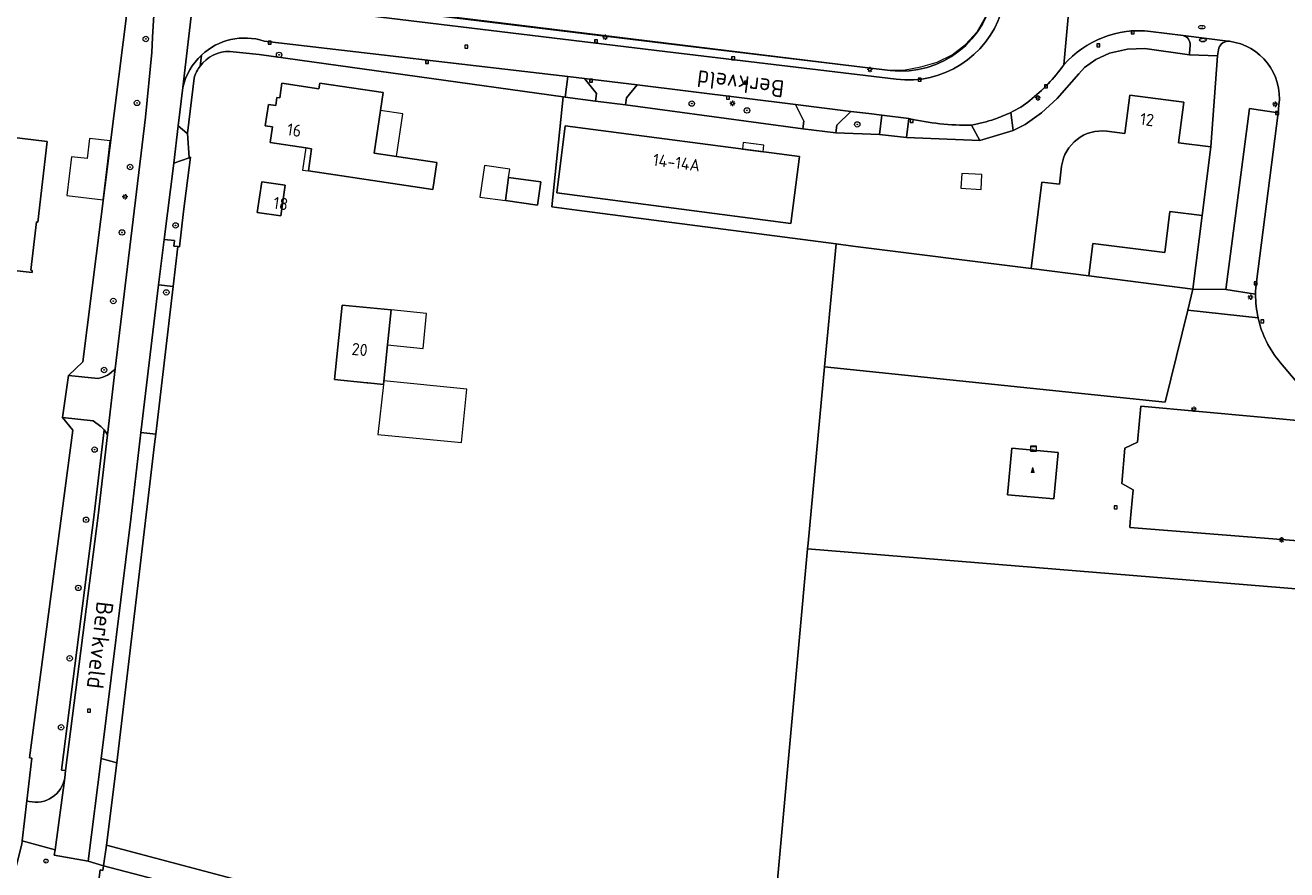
# Model space of a CAD drawing. Header units: metres. Extents: x 168032 to 180145, y 382923 to 399665.
# Tile 50 of 256: x 177514 to 177701, y 386739 to 386864. Entities that reach past the tile are written whole.
import ezdxf
from ezdxf.enums import TextEntityAlignment as Align

# ---------------------------------------------------------------- set-up
doc = ezdxf.new("R2010")
doc.units = ezdxf.units.M
doc.layers.get('0').update_dxf_attribs({"color": 8, "lineweight": 18})
for name, color, linetype, lineweight in [('B-WE-GR-BEPLANTING_CULTUUR_BOSPLANTSOEN-GV', 8, 'Continuous', 18), ('B-WE-GR-BEPLANTING_CULTUUR_HEESTERS-GV', 8, 'Continuous', 18), ('B-WE-GR-BOOM-S', 8, 'Continuous', 18), ('B-WE-GR-GRAS-GV', 8, 'Continuous', 18), ('B-WE-GR-GROENVOORZIENING-GV', 8, 'Continuous', 18), ('B-WE-IE-MEUBILAIR_WEGMEUBILAIR-S', 8, 'Continuous', 25), ('B-WE-IE-TERREINAFSCHEIDING_KUNSTMATIG_HEKWERK-G', 8, 'IE-TERREINAFSCHEIDING-KUNSTMATIG', 18), ('B-WE-KL-DATA-S', 8, 'Continuous', 18), ('B-WE-KL-ET_LS_OV_LICHTMAST-S', 8, 'Continuous', 18), ('B-WE-KL-WATER-S', 8, 'Continuous', 18), ('B-WE-OG-BEBOUWING-GV', 8, 'Continuous', 18), ('B-WE-OG-BEBOUWING-T18', 8, 'Continuous', 18), ('B-WE-OG-BEBOUWING_LUIFEL-GV', 8, 'Continuous', 18), ('B-WE-OG-TERREIN_CULTUURSCHEIDING-GV', 8, 'Continuous', 18), ('B-WE-OG-TERREIN_ERF-GV', 8, 'Continuous', 18), ('B-WE-OG-TOPOGRAFIE-T18', 8, 'Continuous', 18), ('B-WE-RI-GWA_KOLK-S', 8, 'Continuous', 18), ('B-WE-RI-GWA_RIOOLPUT-S', 8, 'Continuous', 18), ('B-WE-VH-VERHARDING_ASFALT-GV', 8, 'Continuous', 18), ('B-WE-VH-VERHARDING_BEDRIJFSVLOERPLAAT-GV', 8, 'Continuous', 18), ('B-WE-VH-VERHARDING_BETONSTRAATSTEEN-GV', 8, 'Continuous', 18), ('B-WE-VH-VERHARDING_GRASBETONSTEEN-GV', 8, 'Continuous', 18), ('B-WE-VH-VERHARDING_TEGEL-GV', 8, 'Continuous', 18), ('B-WE-VW-AFSLUITPAAL-S', 8, 'Continuous', 18)]:
    doc.layers.add(name, color=color, linetype=linetype, lineweight=lineweight)
doc.styles.add('NLCS-ISO', font='NLCS-ISO.ttf')
doc.styles.add('NLCS-ISO-M200-T18', font='NLCS-ISO.ttf', dxfattribs={"height": 0.36})
doc.linetypes.add('IE-TERREINAFSCHEIDING-KUNSTMATIG', pattern='A,4,[82,NLCS.SHX,S=0.75,R=90,X=0,Y=0],4,-2', length=10)

# ---------------------------------------------------------------- blocks, each defined once
blk = doc.blocks.new('SIE-WEG_VERKEERSBORD-SO')
at = {"color": 0, "linetype": 'ByBlock', "lineweight": 18}
blk.add_lwpolyline([(-1.125, -1.125), (1.125, -1.125), (1.125, 1.125), (-1.125, 1.125)], close=True, dxfattribs=at)
at = {"color": 0, "linetype": 'ByBlock', "lineweight": 18, "style": 'NLCS-ISO'}
blk.add_text('vb', height=1.5, dxfattribs=at).set_placement((0, 0), align=Align.MIDDLE_CENTER)
blk = doc.blocks.new('SKL-DATA_SIGNAAL_CAIKAST-SO')
at = {"color": 0, "linetype": 'ByBlock', "lineweight": 18}
for points in [[(-2, 2), (2, 2), (2, 1.68), (-2, 1.68)], [(-2, 1.52), (2, 1.52), (2, -2), (-2, -2)]]:
    blk.add_lwpolyline(points, close=True, dxfattribs=at)
at = {"color": 0, "linetype": 'ByBlock', "lineweight": 18, "style": 'NLCS-ISO'}
blk.add_text('cai', height=1.5, dxfattribs=at).set_placement((0, 0), align=Align.MIDDLE_CENTER)
blk = doc.blocks.new('SKL-DATA_ZENDMAST_RADARMAST-SO')
at = {"color": 0, "linetype": 'ByBlock', "lineweight": 18}
for points in [[(-1, -2), (0, 2)], [(-0.625, -0.5), (0.375, 0.5)], [(0.125, 1.5), (-0.375, 0.5)], [(0.625, -0.5), (-0.375, 0.5)], [(-0.375, 0.5), (0.375, 0.5)], [(-0.125, 1.5), (0.125, 1.5)], [(0.375, 0.5), (-0.125, 1.5)], [(1, -2), (0, 2)], [(0.625, -0.5), (-0.875, -1.5)], [(-0.875, -1.5), (0.875, -1.5)], [(-0.625, -0.5), (0.625, -0.5)], [(-0.625, -0.5), (0.875, -1.5)]]:
    blk.add_lwpolyline(points, dxfattribs=at)
blk = doc.blocks.new('SKL-ET_OV_LICHTMAST-SO')
at = {"color": 0, "linetype": 'ByBlock', "lineweight": 18}
for points in [[(-1.25, 0), (-2, 0)], [(-1.41, 1.41), (-0.88, 0.88)], [(0, 2), (0, 1.25)], [(0.88, 0.88), (1.41, 1.41)], [(2, 0), (1.25, 0)], [(-1.41, -1.41), (-0.88, -0.88)], [(0, -1.25), (0, -2)], [(0.88, -0.88), (1.41, -1.41)]]:
    blk.add_lwpolyline(points, dxfattribs=at)
blk.add_circle((0, 0), 1, dxfattribs=at)
blk = doc.blocks.new('SVW-AFSLUITPAAL-SO')
at = {"lineweight": 18}
blk.add_circle((0, 0), 1.5, dxfattribs=at)
at = {"lineweight": 18, "style": 'NLCS-ISO'}
blk.add_text('af', height=1.8, dxfattribs=at).set_placement((0, 0), align=Align.MIDDLE_CENTER)
blk = doc.blocks.new('SRI-KOLK-SO')
at = {"color": 0, "linetype": 'ByBlock', "lineweight": 18}
blk.add_lwpolyline([(-1.125, -1.125), (1.125, -1.125), (1.125, 1.125), (-1.125, 1.125)], close=True, dxfattribs=at)
at = {"color": 0, "linetype": 'ByBlock', "lineweight": 18, "style": 'NLCS-ISO'}
blk.add_text('k', height=1.5, dxfattribs=at).set_placement((0, 0), align=Align.MIDDLE_CENTER)
blk = doc.blocks.new('SRI-PUT_INSPECTIEPUT_RIOOLPUT-SO')
at = {"color": 0, "linetype": 'ByBlock', "lineweight": 18}
blk.add_lwpolyline([(-1.12, -1.12), (1.12, -1.12), (1.12, 1.12), (-1.12, 1.12)], close=True, dxfattribs=at)
at = {"color": 0, "linetype": 'ByBlock', "lineweight": 18, "style": 'NLCS-ISO'}
blk.add_text('r', height=1.5, dxfattribs=at).set_placement((0, 0.28), align=Align.MIDDLE_CENTER)
blk = doc.blocks.new('SKL-WATER_BRANDKRAAN_BRANDPUT-SO')
at = {"color": 0, "linetype": 'ByBlock', "lineweight": 18}
blk.add_ellipse((0, 0), major_axis=(2.5, 0), ratio=0.54, dxfattribs=at)
at = {"color": 0, "linetype": 'ByBlock', "lineweight": 18, "style": 'NLCS-ISO'}
blk.add_text('bk', height=1.5, dxfattribs=at).set_placement((0.16, 0), align=Align.MIDDLE_CENTER)
blk = doc.blocks.new('SKL-WATER_WATERLEIDINGPUT-SO')
at = {"color": 0, "linetype": 'ByBlock', "lineweight": 18}
blk.add_ellipse((0, 0), major_axis=(2.5, 0), ratio=0.54, dxfattribs=at)
at = {"color": 0, "linetype": 'ByBlock', "lineweight": 18, "style": 'NLCS-ISO'}
blk.add_text('wl', height=1.5, dxfattribs=at).set_placement((0, 0), align=Align.MIDDLE_CENTER)
blk = doc.blocks.new('SGR-BOOM_01-SO')
at = {"linetype": 'ByBlock', "lineweight": 18}
h = blk.add_hatch(color=0, dxfattribs=at)
h.dxf.hatch_style = 1
edge = h.paths.add_edge_path()
edge.add_arc((0, 0), 0.25, 0, 360)
at = {"color": 0, "linetype": 'ByBlock', "lineweight": 18}
for radius in [2, 0.25]:
    blk.add_circle((0, 0), radius, dxfattribs=at)

msp = doc.modelspace()

# ---------------------------------------------------------------- linework, layer by layer
at = {"layer": 'B-WE-GR-BEPLANTING_CULTUUR_BOSPLANTSOEN-GV', "flags": 128}
for points in [[(177686.97, 386824.89), (177671.54, 386826.901), (177663.004, 386827.962), (177636.655, 386831.286), (177634.161, 386831.611), (177633.769, 386827.412), (177632.459, 386813.398), (177682.86, 386808.19), (177686.202, 386821.771)], [(177660.182, 386801.351), (177667.033, 386800.702), (177666.37, 386793.86), (177659.52, 386794.45)]]:
    msp.add_lwpolyline(points, close=True, dxfattribs=at)
for points in [[(177696.247, 386824.156), (177691.864, 386824.868), (177686.97, 386824.89), (177686.202, 386821.771), (177696.624, 386820.65)], [(177696.624, 386820.65), (177686.202, 386821.771), (177682.86, 386808.19), (177632.459, 386813.398), (177630.016, 386787.269), (177629.941, 386786.443), (177703.438, 386780.416), (177703.876, 386787.542)], [(177703.876, 386787.542), (177703.117, 386787.601), (177677.621, 386789.587), (177677.698, 386790.436), (177678.126, 386795.163), (177676.442, 386796.125), (177676.914, 386801.335), (177678.769, 386802.267), (177679.251, 386807.596), (177705.176, 386805.216), (177705.34, 386807.56), (177699.911, 386814.011)]]:
    msp.add_lwpolyline(points, dxfattribs=at)
at = {"layer": 'B-WE-GR-BEPLANTING_CULTUUR_BOSPLANTSOEN-GV'}
for points in [[(177696.624, 386820.65, -0.0567174), (177696.247, 386824.156)], [(177699.911, 386814.011, -0.1203657), (177696.624, 386820.65)]]:
    msp.add_lwpolyline(points, format="xyb", dxfattribs=at)
at = {"layer": 'B-WE-GR-BEPLANTING_CULTUUR_HEESTERS-GV', "flags": 128}
for points in [[(177536.035, 386825.284), (177533.873, 386825.557), (177531.268, 386803.675), (177533.453, 386803.429)], [(177530.952, 386782.266), (177533.278, 386801.94), (177533.453, 386803.429), (177531.268, 386803.675), (177529.743, 386790.86), (177525.351, 386755.407), (177527.699, 386754.754)], [(177527.699, 386754.754), (177525.351, 386755.407), (177523.465, 386740.179), (177525.71, 386739.48), (177526.15, 386742.54)]]:
    msp.add_lwpolyline(points, close=True, dxfattribs=at)
at = {"layer": 'B-WE-GR-GRAS-GV', "flags": 128}
msp.add_lwpolyline([(177623.355, 386713.977), (177628.198, 386712.683), (177735.107, 386703.604), (177733.597, 386686.698), (177737.085, 386686.359), (177811.054, 386679.166), (177812.47, 386679.028), (177821.643, 386795.185), (177748.035, 386801.797), (177744.175, 386802.144), (177715.25, 386804.894), (177713.147, 386805.094), (177712.44, 386798.897), (177712.323, 386797.874), (177711.065, 386786.863), (177703.876, 386787.542), (177703.438, 386780.416), (177629.941, 386786.443), (177623.6, 386716.68)], close=True, dxfattribs=at)
at = {"layer": 'B-WE-GR-GROENVOORZIENING-GV'}
for points in [[(177549.492, 386861.659, 0.2708792), (177540.216, 386859.569)], [(177692.124, 386861.644, 0.346989), (177690.745, 386860.34)], [(177699.704, 386852.151, 0.4139568), (177692.379, 386861.612)], [(177540.216, 386859.569, 0.1497362), (177537.46, 386854.786)], [(177540.023, 386857.946, -0.2352861), (177544.433, 386860.128)], [(177539.129, 386856.18, -0.0903728), (177540.023, 386857.946)]]:
    msp.add_lwpolyline(points, format="xyb", dxfattribs=at)
at = {"layer": 'B-WE-GR-GROENVOORZIENING-GV', "flags": 128}
for points in [[(177544.433, 386860.128), (177548.767, 386859.649), (177593.742, 386853.379), (177594.069, 386853.336), (177594.448, 386856.405), (177549.492, 386861.659)], [(177692.379, 386861.612), (177692.124, 386861.644)], [(177540.023, 386857.946), (177540.216, 386859.569)], [(177540.216, 386859.569), (177540.023, 386857.946)], [(177690.745, 386860.34), (177690.618, 386859.444), (177689.602, 386845.981), (177688.337, 386835.803), (177686.97, 386824.89), (177691.864, 386824.868), (177695.319, 386851.678), (177699.562, 386851.041)], [(177537.46, 386854.786), (177536.792, 386849.101), (177538.047, 386848), (177538.175, 386848), (177539.129, 386856.18)], [(177699.562, 386851.041), (177699.704, 386852.151)]]:
    msp.add_lwpolyline(points, dxfattribs=at)
for points in [[(177525.71, 386739.48), (177523.465, 386740.179), (177518.415, 386741.056), (177518.539, 386741.855), (177513.683, 386743.208), (177513.623, 386742.699), (177512.068, 386736.48), (177512.593, 386736.307), (177513.957, 386735.841), (177514.294, 386735.726), (177514.112, 386733.166), (177514.779, 386732.993), (177524.151, 386730.56), (177525.246, 386738.929), (177525.616, 386738.827)], [(177526.15, 386742.54), (177525.71, 386739.48), (177623.355, 386713.977), (177623.6, 386716.68)]]:
    msp.add_lwpolyline(points, close=True, dxfattribs=at)
at = {"layer": 'B-WE-IE-TERREINAFSCHEIDING_KUNSTMATIG_HEKWERK-G', "flags": 128}
for points in [[(177541.669, 386872.716), (177543.882, 386870.276), (177546.5, 386869.06), (177554.599, 386868.118), (177641.679, 386857.379), (177644.145, 386857.327), (177646.676, 386857.813), (177649.097, 386858.509), (177651.348, 386859.612), (177653.319, 386861.151), (177655.036, 386862.996), (177656.246, 386865.193), (177657.106, 386867.568), (177656.988, 386867.722), (177658.208, 386877.202), (177658.36, 386877.325), (177660.296, 386892.365), (177660.067, 386894.876), (177659.438, 386897.301), (177658.542, 386902.234), (177658.262, 386904.742), (177657.769, 386907.212), (177657.156, 386909.678), (177656.435, 386912.071), (177655.589, 386914.424), (177650.431, 386925.929)], [(177522.667, 386814.131), (177529.975, 386872.092)], [(177520.549, 386812.14), (177522.667, 386814.131)], [(177519.637, 386805.877), (177520.549, 386812.14)], [(177521.199, 386804.044), (177519.637, 386805.877)], [(177514.766, 386755.514), (177521.199, 386804.044)], [(177514.378, 386749.141), (177515.119, 386755.463)]]:
    msp.add_lwpolyline(points, dxfattribs=at)
at = {"layer": 'B-WE-OG-BEBOUWING-GV', "flags": 128}
for points in [[(177552.121, 386855.413), (177551.797, 386853.245), (177551.388, 386853.307), (177551.211, 386852.119), (177550.14, 386852.279), (177549.646, 386849.092), (177550.734, 386848.929), (177550.388, 386846.61), (177555.675, 386845.833), (177556.502, 386845.711), (177556.045, 386842.411), (177568.525, 386840.547), (177574.449, 386839.662), (177575.045, 386843.648), (177565.777, 386845.032), (177567.122, 386854.032), (177557.726, 386855.435), (177557.6, 386854.595)], [(177628.737, 386844.532), (177594.053, 386849.112), (177592.81, 386839.196), (177627.452, 386834.636)], [(177590.439, 386840.788), (177585.685, 386841.45), (177585.208, 386838.027), (177589.963, 386837.365)], [(177548.481, 386836.281), (177551.95, 386835.786), (177552.594, 386840.309), (177549.139, 386840.801)], [(177567.759, 386816.642), (177568.281, 386821.821), (177561.038, 386822.552), (177559.927, 386811.533), (177564.704, 386811.052), (177564.824, 386811.04), (177567.169, 386810.803)]]:
    msp.add_lwpolyline(points, close=True, dxfattribs=at)
for points in [[(177689.602, 386845.981), (177684.858, 386846.571), (177685.611, 386852.623), (177677.608, 386853.618), (177676.906, 386847.965), (177674.248, 386848.299)], [(177510.175, 386827.935), (177515.143, 386827.367), (177515.179, 386827.685), (177514.96, 386827.71), (177515.779, 386834.874), (177515.997, 386834.849), (177517.36, 386846.775), (177502.715, 386848.551)], [(177667.532, 386843.112), (177667.217, 386840.434), (177664.595, 386840.76), (177663.004, 386827.962), (177671.54, 386826.901), (177672.131, 386831.648), (177682.798, 386830.322), (177683.553, 386836.397), (177688.337, 386835.803), (177689.602, 386845.981)]]:
    msp.add_lwpolyline(points, dxfattribs=at)
at = {"layer": 'B-WE-OG-BEBOUWING-GV'}
msp.add_lwpolyline([(177674.248, 386848.299, 0.4120696), (177667.532, 386843.112)], format="xyb", dxfattribs=at)
at = {"layer": 'B-WE-OG-BEBOUWING_LUIFEL-GV', "flags": 128}
for points in [[(177570.024, 386850.87), (177566.723, 386851.363), (177565.777, 386845.032), (177569.078, 386844.539)], [(177523.288, 386844.243), (177521.005, 386844.52), (177520.307, 386838.762), (177525.648, 386838.114), (177526.346, 386843.872), (177526.707, 386846.85), (177523.649, 386847.221)], [(177623.345, 386845.244), (177623.477, 386846.242), (177620.42, 386846.642), (177620.289, 386845.648)], [(177556.045, 386842.411), (177556.502, 386845.711), (177555.675, 386845.833), (177555.191, 386842.538)], [(177585.208, 386838.027), (177585.685, 386841.45), (177585.857, 386842.688), (177582.093, 386843.211), (177581.445, 386838.55)], [(177655.735, 386841.882), (177652.74, 386842.042), (177652.622, 386839.845), (177655.618, 386839.685)], [(177567.759, 386816.642), (177573.026, 386816.131), (177573.547, 386821.29), (177568.281, 386821.821)], [(177566.331, 386803.39), (177578.704, 386802.189), (177579.474, 386810.113), (177567.225, 386811.35), (177567.169, 386810.803)]]:
    msp.add_lwpolyline(points, close=True, dxfattribs=at)
at = {"layer": 'B-WE-OG-TERREIN_CULTUURSCHEIDING-GV', "flags": 128}
for points in [[(177519.146, 386917.397), (177519.155, 386917.156), (177519.3, 386913.27), (177521.925, 386913.026), (177529.866, 386882.894), (177530.075, 386882.063), (177529.975, 386872.092), (177522.667, 386814.131), (177520.549, 386812.14), (177524.923, 386811.672)], [(177531.928, 386850.361), (177532.857, 386859.954), (177532.988, 386862.249), (177533.5, 386871.246)], [(177685.507, 386862.469), (177680.695, 386863.07)], [(177670.06, 386856.8), (177670.91, 386857.74), (177672.61, 386858.92), (177674.61, 386859.88), (177677.29, 386860.47), (177679.83, 386860.57), (177686.452, 386859.618), (177686.473, 386859.856), (177686.576, 386861.009)], [(177660.005, 386851.061), (177660.34, 386848.405), (177662.13, 386849.31), (177664.58, 386851.01), (177666.87, 386853.12), (177670.06, 386856.8)], [(177527.459, 386813.122), (177531.928, 386850.361)], [(177644.905, 386850.18), (177644.574, 386847.351), (177655.442, 386846.906), (177654.198, 386849.207)], [(177524.337, 386791.534), (177525.799, 386804.069), (177525.32, 386804.571), (177524.194, 386805.393), (177519.637, 386805.877), (177521.199, 386804.044), (177514.766, 386755.514), (177515.119, 386755.463), (177514.378, 386749.141), (177514.724, 386749.038)], [(177519.971, 386752.551), (177520.115, 386753.627), (177519.485, 386753.666), (177524.337, 386791.534)]]:
    msp.add_lwpolyline(points, dxfattribs=at)
at = {"layer": 'B-WE-OG-TERREIN_CULTUURSCHEIDING-GV'}
for points in [[(177680.695, 386863.07, 0.2483399), (177667.853, 386858.119)], [(177686.576, 386861.009, 0.3545683), (177685.507, 386862.469)], [(177667.853, 386858.119, -0.0684158), (177662.84, 386852.842)], [(177662.84, 386852.842, -0.0577791), (177660.005, 386851.061)], [(177654.198, 386849.207, -0.062904), (177644.905, 386850.18)], [(177524.923, 386811.672, 0.1610749), (177527.459, 386813.122)], [(177514.724, 386749.038, 0.4363916), (177519.971, 386752.551)]]:
    msp.add_lwpolyline(points, format="xyb", dxfattribs=at)
at = {"layer": 'B-WE-OG-TERREIN_CULTUURSCHEIDING-GV', "flags": 128}
for points in [[(177596.918, 386856.116), (177594.448, 386856.405), (177594.069, 386853.336), (177598.534, 386852.752), (177598.676, 386853.903)], [(177628.13, 386852.255), (177604.709, 386855.152), (177603.113, 386853.254), (177602.983, 386852.202), (177629.247, 386848.661), (177629.386, 386849.782)], [(177640.904, 386850.675), (177639.011, 386850.909), (177636.318, 386851.242), (177634.249, 386849.181), (177634.11, 386848.059), (177640.595, 386847.811)], [(177538.596, 386844.445), (177538.391, 386844.37), (177536.139, 386843.546), (177534.716, 386832.247), (177536.231, 386832.096), (177536.121, 386831.295), (177536.713, 386831.217), (177536.944, 386831.187), (177537.562, 386836.432)], [(177525.71, 386739.48), (177525.616, 386738.827), (177525.246, 386738.929), (177524.151, 386730.56), (177546.23, 386724.829), (177557.387, 386721.877), (177573.534, 386717.605), (177632.577, 386702.229), (177631.674, 386702.537), (177629.191, 386707.836), (177628.198, 386712.683), (177623.355, 386713.977)]]:
    msp.add_lwpolyline(points, close=True, dxfattribs=at)
at = {"layer": 'B-WE-OG-TERREIN_ERF-GV', "flags": 128}
for points in [[(177398.95, 386766.634), (177429.494, 386758.706), (177448.576, 386753.572), (177493.364, 386741.731), (177509.242, 386737.41), (177512.068, 386736.48), (177513.623, 386742.699), (177513.683, 386743.208), (177514.378, 386749.141), (177515.119, 386755.463), (177514.766, 386755.514), (177521.199, 386804.044), (177519.637, 386805.877), (177520.549, 386812.14), (177522.667, 386814.131), (177529.975, 386872.092)], [(177546.803, 386868.87), (177608.955, 386861.304), (177642.165, 386857.315)], [(177526.15, 386742.54), (177623.6, 386716.68), (177629.941, 386786.443), (177630.016, 386787.269), (177632.459, 386813.398), (177633.769, 386827.412), (177634.161, 386831.611), (177595.781, 386836.606), (177592.062, 386837.09), (177593.742, 386853.379), (177548.767, 386859.649), (177544.433, 386860.128)], [(177674.248, 386848.299), (177676.906, 386847.965), (177677.608, 386853.618), (177685.611, 386852.623), (177684.858, 386846.571), (177689.602, 386845.981), (177690.618, 386859.444), (177686.452, 386859.618), (177679.83, 386860.57), (177677.29, 386860.47), (177674.61, 386859.88), (177672.61, 386858.92), (177670.91, 386857.74), (177670.06, 386856.8), (177666.87, 386853.12), (177664.58, 386851.01), (177662.13, 386849.31), (177660.34, 386848.405), (177655.442, 386846.906), (177644.574, 386847.351), (177640.595, 386847.811)], [(177539.129, 386856.18), (177538.175, 386848), (177538.391, 386844.37), (177538.596, 386844.445), (177537.562, 386836.432), (177536.944, 386831.187), (177536.713, 386831.217), (177536.035, 386825.284), (177533.453, 386803.429), (177533.278, 386801.94), (177530.952, 386782.266), (177527.699, 386754.754), (177526.15, 386742.54)], [(177640.595, 386847.811), (177634.11, 386848.059), (177629.247, 386848.661), (177602.983, 386852.202), (177598.534, 386852.752), (177594.069, 386853.336), (177593.742, 386853.379), (177592.062, 386837.09), (177595.781, 386836.606), (177634.161, 386831.611), (177636.655, 386831.286), (177663.004, 386827.962), (177664.595, 386840.76), (177667.217, 386840.434), (177667.532, 386843.112)], [(177502.715, 386848.551), (177517.36, 386846.775), (177515.997, 386834.849), (177515.779, 386834.874), (177514.96, 386827.71), (177515.179, 386827.685), (177515.143, 386827.367), (177510.175, 386827.935)]]:
    msp.add_lwpolyline(points, dxfattribs=at)
at = {"layer": 'B-WE-OG-TERREIN_ERF-GV'}
for points in [[(177642.165, 386857.315, 0.41234), (177657.554, 386869.325)], [(177544.433, 386860.128, 0.2352861), (177540.023, 386857.946)], [(177540.023, 386857.946, 0.0903728), (177539.129, 386856.18)], [(177667.532, 386843.112, -0.4120696), (177674.248, 386848.299)]]:
    msp.add_lwpolyline(points, format="xyb", dxfattribs=at)
at = {"layer": 'B-WE-OG-TERREIN_ERF-GV', "flags": 128}
for points in [[(177556.045, 386842.411), (177556.502, 386845.711), (177555.675, 386845.833), (177550.388, 386846.61), (177550.734, 386848.929), (177549.646, 386849.092), (177550.14, 386852.279), (177551.211, 386852.119), (177551.388, 386853.307), (177551.797, 386853.245), (177552.121, 386855.413), (177557.6, 386854.595), (177557.726, 386855.435), (177567.122, 386854.032), (177565.777, 386845.032), (177575.045, 386843.648), (177574.449, 386839.662), (177568.525, 386840.547)], [(177627.452, 386834.636), (177592.81, 386839.196), (177594.053, 386849.112), (177628.737, 386844.532)], [(177585.208, 386838.027), (177585.685, 386841.45), (177590.439, 386840.788), (177589.963, 386837.365)], [(177548.481, 386836.281), (177549.139, 386840.801), (177552.594, 386840.309), (177551.95, 386835.786)], [(177688.337, 386835.803), (177683.553, 386836.397), (177682.798, 386830.322), (177672.131, 386831.648), (177671.54, 386826.901), (177686.97, 386824.89)], [(177567.759, 386816.642), (177567.169, 386810.803), (177564.824, 386811.04), (177564.704, 386811.052), (177559.927, 386811.533), (177561.038, 386822.552), (177568.281, 386821.821)], [(177660.182, 386801.351), (177659.52, 386794.45), (177666.37, 386793.86), (177667.033, 386800.702)]]:
    msp.add_lwpolyline(points, close=True, dxfattribs=at)
at = {"layer": 'B-WE-VH-VERHARDING_ASFALT-GV', "flags": 128}
for points in [[(177533.873, 386825.557), (177534.716, 386832.247), (177536.139, 386843.546), (177536.792, 386849.101), (177537.46, 386854.786), (177538.799, 386866.172), (177538.874, 386867.944), (177539.237, 386876.537), (177533.508, 386876.417)], [(177533.5, 386871.246), (177532.988, 386862.249), (177532.857, 386859.954), (177531.928, 386850.361), (177527.459, 386813.122), (177526.32, 386803.351), (177524.929, 386791.39), (177520.115, 386753.627), (177519.971, 386752.551), (177518.539, 386741.855), (177518.415, 386741.056), (177523.465, 386740.179), (177525.351, 386755.407), (177529.743, 386790.86), (177531.268, 386803.675), (177533.873, 386825.557)]]:
    msp.add_lwpolyline(points, dxfattribs=at)
at = {"layer": 'B-WE-VH-VERHARDING_BEDRIJFSVLOERPLAAT-GV', "flags": 128}
msp.add_lwpolyline([(177536.713, 386831.217), (177536.121, 386831.295), (177536.231, 386832.096), (177534.716, 386832.247), (177533.873, 386825.557), (177536.035, 386825.284)], close=True, dxfattribs=at)
at = {"layer": 'B-WE-VH-VERHARDING_BETONSTRAATSTEEN-GV', "flags": 128}
for points in [[(177667.853, 386858.119), (177669.713, 386878.885), (177669.233, 386880.69), (177669.155, 386882.261), (177671.056, 386893.278), (177671.891, 386898.236), (177673.295, 386905.78), (177673.905, 386909.76), (177668.854, 386910.334), (177668.516, 386910.337), (177667.983, 386910.409), (177662.954, 386910.854), (177662.511, 386894.594), (177661.828, 386888.64), (177660.457, 386878.088), (177659.216, 386868.539)], [(177669.713, 386878.885), (177667.853, 386858.119)], [(177539.237, 386876.537), (177538.874, 386867.944), (177538.799, 386866.172), (177537.46, 386854.786)], [(177643.066, 386855.988), (177608.798, 386860.123), (177546.773, 386867.629)], [(177549.492, 386861.659), (177594.448, 386856.405), (177596.918, 386856.116), (177604.709, 386855.152), (177628.13, 386852.255), (177636.318, 386851.242), (177639.011, 386850.909), (177640.904, 386850.675), (177644.905, 386850.18)], [(177680.695, 386863.07), (177685.507, 386862.469)], [(177692.124, 386861.644), (177685.507, 386862.469)], [(177685.507, 386862.469), (177692.124, 386861.644), (177692.379, 386861.612)], [(177686.576, 386861.009), (177686.473, 386859.856), (177686.452, 386859.618), (177690.618, 386859.444), (177690.745, 386860.34)], [(177699.704, 386852.151), (177699.562, 386851.041), (177696.367, 386826.004)], [(177654.198, 386849.207), (177655.442, 386846.906), (177660.34, 386848.405), (177660.005, 386851.061)], [(177699.911, 386814.011), (177705.34, 386807.56), (177705.176, 386805.216), (177711.732, 386798.481), (177712.323, 386797.874), (177712.44, 386798.897), (177713.147, 386805.094), (177713.252, 386806.011), (177703.601, 386817.408)], [(177524.923, 386811.672), (177520.549, 386812.14), (177519.637, 386805.877), (177524.194, 386805.393), (177525.32, 386804.571), (177525.799, 386804.069), (177526.073, 386803.72), (177526.32, 386803.351), (177527.459, 386813.122)], [(177514.724, 386749.038), (177514.378, 386749.141), (177513.683, 386743.208), (177518.539, 386741.855), (177519.971, 386752.551)]]:
    msp.add_lwpolyline(points, dxfattribs=at)
at = {"layer": 'B-WE-VH-VERHARDING_BETONSTRAATSTEEN-GV'}
for points in [[(177658.609, 386865.878, -0.3571298), (177643.066, 386855.988)], [(177540.216, 386859.569, -0.2708792), (177549.492, 386861.659)], [(177667.853, 386858.119, -0.2483399), (177680.695, 386863.07)], [(177685.507, 386862.469, -0.3545683), (177686.576, 386861.009)], [(177690.745, 386860.34, -0.346989), (177692.124, 386861.644)], [(177692.379, 386861.612, -0.4139568), (177699.704, 386852.151)], [(177537.46, 386854.786, -0.1497362), (177540.216, 386859.569)], [(177662.84, 386852.842, 0.0684158), (177667.853, 386858.119)], [(177660.005, 386851.061, 0.0577791), (177662.84, 386852.842)], [(177644.905, 386850.18, 0.062904), (177654.198, 386849.207)], [(177657.62, 386850.059, 0.0027436), (177660.005, 386851.061)], [(177660.005, 386851.061, -0.0027436), (177657.62, 386850.059)], [(177654.198, 386849.207, 0.0173435), (177657.62, 386850.059)], [(177657.62, 386850.059, -0.0173435), (177654.198, 386849.207)], [(177696.367, 386826.004, 0.0306522), (177696.247, 386824.156)], [(177696.247, 386824.156, 0.0567174), (177696.624, 386820.65)], [(177696.624, 386820.65, 0.1203657), (177699.911, 386814.011)], [(177527.459, 386813.122, -0.1610749), (177524.923, 386811.672)], [(177519.971, 386752.551, -0.4363916), (177514.724, 386749.038)]]:
    msp.add_lwpolyline(points, format="xyb", dxfattribs=at)
at = {"layer": 'B-WE-VH-VERHARDING_BETONSTRAATSTEEN-GV', "flags": 128}
for points in [[(177604.709, 386855.152), (177596.918, 386856.116), (177598.676, 386853.903), (177598.534, 386852.752), (177602.983, 386852.202), (177603.113, 386853.254)], [(177636.318, 386851.242), (177628.13, 386852.255), (177629.386, 386849.782), (177629.247, 386848.661), (177634.11, 386848.059), (177634.249, 386849.181)], [(177644.905, 386850.18), (177640.904, 386850.675), (177640.595, 386847.811), (177644.574, 386847.351)], [(177538.175, 386848), (177538.047, 386848), (177536.792, 386849.101), (177536.139, 386843.546), (177538.391, 386844.37)], [(177677.698, 386790.436), (177677.621, 386789.587), (177703.117, 386787.601), (177703.876, 386787.542), (177711.065, 386786.863), (177712.323, 386797.874), (177711.732, 386798.481), (177705.176, 386805.216), (177679.251, 386807.596), (177678.769, 386802.267), (177676.914, 386801.335), (177676.442, 386796.125), (177678.126, 386795.163)]]:
    msp.add_lwpolyline(points, close=True, dxfattribs=at)
at = {"layer": 'B-WE-VH-VERHARDING_GRASBETONSTEEN-GV', "flags": 128}
msp.add_lwpolyline([(177526.32, 386803.351), (177526.073, 386803.72), (177525.799, 386804.069), (177524.337, 386791.534), (177519.485, 386753.666), (177520.115, 386753.627), (177524.929, 386791.39)], close=True, dxfattribs=at)
at = {"layer": 'B-WE-VH-VERHARDING_TEGEL-GV', "flags": 128}
for points in [[(177642.165, 386857.315), (177608.955, 386861.304), (177546.803, 386868.87)], [(177546.773, 386867.629), (177608.798, 386860.123), (177643.066, 386855.988)], [(177699.562, 386851.041), (177695.319, 386851.678), (177691.864, 386824.868), (177696.247, 386824.156)], [(177696.367, 386826.004), (177699.562, 386851.041)]]:
    msp.add_lwpolyline(points, dxfattribs=at)
at = {"layer": 'B-WE-VH-VERHARDING_TEGEL-GV'}
for points in [[(177657.554, 386869.325, -0.41234), (177642.165, 386857.315)], [(177643.066, 386855.988, 0.3571298), (177658.609, 386865.878)], [(177696.247, 386824.156, -0.0306522), (177696.367, 386826.004)]]:
    msp.add_lwpolyline(points, format="xyb", dxfattribs=at)

# ---------------------------------------------------------------- block references
at = {"layer": 'B-WE-GR-BOOM-S', "xscale": 0.2, "yscale": 0.2, "zscale": 0.2}
for p in [(177531.976, 386861.96), (177551.715, 386859.603), (177530.677, 386852.487), (177612.797, 386852.389), (177620.965, 386851.378), (177637.288, 386849.309), (177529.662, 386842.997), (177528.456, 386833.305), (177536.379, 386834.351), (177535.015, 386824.43), (177527.171, 386823.148), (177525.809, 386812.936), (177524.402, 386801.143), (177523.144, 386790.745), (177521.992, 386780.661), (177520.717, 386770.232), (177519.435, 386760.008)]:
    msp.add_blockref('SGR-BOOM_01-SO', p, dxfattribs=at)
at = {"layer": 'B-WE-IE-MEUBILAIR_WEGMEUBILAIR-S', "xscale": 0.2, "yscale": 0.2, "zscale": 0.2}
msp.add_blockref('SIE-WEG_VERKEERSBORD-SO', (177672.983, 386861.04), dxfattribs=at)
at = {"layer": 'B-WE-KL-DATA-S', "xscale": 0.2, "yscale": 0.2, "zscale": 0.2}
for name, p in [('SKL-DATA_SIGNAAL_CAIKAST-SO', (177663.379, 386801.286)), ('SKL-DATA_ZENDMAST_RADARMAST-SO', (177663.273, 386798.096))]:
    msp.add_blockref(name, p, dxfattribs=at)
at = {"layer": 'B-WE-KL-ET_LS_OV_LICHTMAST-S', "xscale": 0.2, "yscale": 0.2, "zscale": 0.2}
for p in [(177599.97, 386862.213), (177639.162, 386857.426), (177618.826, 386852.428), (177664.024, 386853.223), (177699.131, 386852.285), (177528.904, 386838.592), (177695.479, 386823.704), (177687.104, 386807.118), (177700.1, 386787.773)]:
    msp.add_blockref('SKL-ET_OV_LICHTMAST-SO', p, dxfattribs=at)
at = {"layer": 'B-WE-KL-WATER-S', "xscale": 0.2, "yscale": 0.2, "zscale": 0.2}
for name, p in [('SKL-WATER_WATERLEIDINGPUT-SO', (177688.292, 386863.711)), ('SKL-WATER_BRANDKRAAN_BRANDPUT-SO', (177688.429, 386861.81))]:
    msp.add_blockref(name, p, dxfattribs=at)
at = {"layer": 'B-WE-RI-GWA_KOLK-S', "xscale": 0.2, "yscale": 0.2, "zscale": 0.2}
for p in [(177550.295, 386861.421), (177598.604, 386861.612), (177678.033, 386862.945), (177573.59, 386858.567), (177618.92, 386859.103), (177597.885, 386855.795), (177646.534, 386855.95), (177665.234, 386854.946), (177618.174, 386853.286), (177699.44, 386850.992), (177645.35, 386849.82), (177696.24, 386825.748)]:
    msp.add_blockref('SRI-KOLK-SO', p, dxfattribs=at)
at = {"layer": 'B-WE-RI-GWA_RIOOLPUT-S', "xscale": 0.2, "yscale": 0.2, "zscale": 0.2}
for p in [(177579.422, 386860.82), (177697.24, 386820.119), (177675.531, 386792.612), (177523.575, 386762.47)]:
    msp.add_blockref('SRI-PUT_INSPECTIEPUT_RIOOLPUT-SO', p, dxfattribs=at)
at = {"layer": 'B-WE-RI-GWA_RIOOLPUT-S', "xscale": 0.2, "yscale": 0.2, "zscale": 0.2, "rotation": 180}
msp.add_blockref('SRI-PUT_INSPECTIEPUT_RIOOLPUT-SO', (177620.816, 386855.491), dxfattribs=at)
at = {"layer": 'B-WE-VW-AFSLUITPAAL-S', "xscale": 0.2, "yscale": 0.2, "zscale": 0.2}
msp.add_blockref('SVW-AFSLUITPAAL-SO', (177517.21, 386740.203), dxfattribs=at)

# ---------------------------------------------------------------- texts
at = {"layer": 'B-WE-OG-BEBOUWING-T18', "style": 'NLCS-ISO-M200-T18'}
for s, rotation, p in [('12', 352.9, (177680.183, 386850.023)), ('16', 351.5, (177553.95, 386848.462)), ('14-14A', 352.5, (177610.546, 386843.656)), ('18', 351.7, (177551.955, 386837.582)), ('20', 354.3, (177563.64, 386815.967))]:
    msp.add_text(s, height=1.8, rotation=rotation, dxfattribs=at).set_placement(p, align=Align.MIDDLE)
at = {"layer": 'B-WE-OG-TOPOGRAFIE-T18', "style": 'NLCS-ISO-M200-T18'}
for rotation, p in [(172.9, (177620.012, 386855.313)), (263.3, (177525.225, 386772.176))]:
    msp.add_text('Berkveld', height=2.5, rotation=rotation, dxfattribs=at).set_placement(p, align=Align.MIDDLE)

doc.saveas('drawing.dxf')
